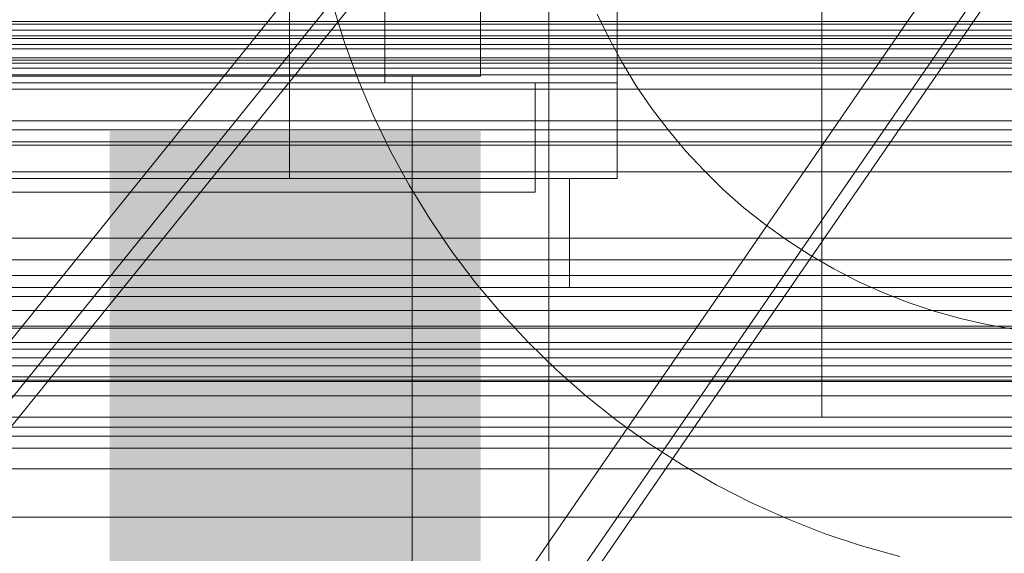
# Model space of a CAD drawing. Header units: millimetres. Extents: x -2233 to 61924, y -68080 to 6847.
# Tile 136 of 256: x 261 to 333, y -34830 to -34791. Entities that reach past the tile are written whole.
import ezdxf

# ---------------------------------------------------------------- set-up
doc = ezdxf.new("R2010")
doc.units = ezdxf.units.MM
for name, color, linetype, lineweight in [('COTAS_O', 1, 'Continuous', 0), ('COTAS_P', 1, 'Continuous', 0), ('frontal_C02', 7, 'Continuous', 0), ('frontal_C03', 7, 'Continuous', 0), ('frontal_C05', 7, 'Continuous', 0), ('frontal_mezcladora', 7, 'Continuous', 0), ('frontal_tolva-C01', 7, 'Continuous', 0)]:
    doc.layers.add(name, color=color, linetype=linetype, lineweight=lineweight)
doc.dimstyles.new('R19_100', dxfattribs={"dimtxt": 250, "dimasz": 150, "dimexe": 150, "dimexo": 80, "dimgap": 100, "dimtad": 1, "dimtih": 1, "dimtoh": 1, "dimdsep": 46, "dimcen": 0.09, "dimadec": 0, "dimazin": 0, "dimtfac": 1, "dimtdec": 4, "dimtofl": 0, "dimtmove": 0, "dimatfit": 3, "dimfxl": 1, "dimtolj": 1, "dimtzin": 0, "dimarcsym": 0})

# ---------------------------------------------------------------- blocks, each defined once
blk = doc.blocks.new('DIM_R27_48')
at = {"layer": 'COTAS_P'}
for p, q in [((-1750, -34600), (-1600, -34555)), ((2600, -34600), (2450, -34555)), ((-1750, -35500), (-1750, -34600)), ((-1750, -34600), (2600, -34600)), ((-1750, -34600), (-1600, -34645)), ((2600, -34600), (2450, -34645)), ((2600, -35500), (2600, -34600))]:
    blk.add_line(p, q, dxfattribs=at)
blk.add_text('4350 P', height=250, dxfattribs=at).set_placement((425, -34500))
blk = doc.blocks.new('DIM_R27_50')
at = {"layer": 'COTAS_P'}
for p, q in [((1705.784, -34504.945), (1551.897, -34475.895)), ((-194.216, -34704.945), (1705.784, -34504.945)), ((1705.784, -34504.945), (1561.319, -34565.401)), ((1800, -35400), (1705.784, -34504.945)), ((-194.216, -34704.945), (-49.751, -34644.49)), ((-100, -35600), (-194.216, -34704.945)), ((-194.216, -34704.945), (-40.33, -34733.995))]:
    blk.add_line(p, q, dxfattribs=at)
blk.add_text('1910.5 P', height=250, rotation=6.00901, dxfattribs=at).set_placement((745.315, -34505.495))
blk = doc.blocks.new('DIM_R27_56')
at = {"layer": 'COTAS_O'}
for p, q in [((-650, -34200), (-500, -34155)), ((650, -34200), (500, -34155)), ((-650, -34900), (-650, -34200)), ((-650, -34200), (650, -34200)), ((-650, -34200), (-500, -34245)), ((650, -34200), (500, -34245)), ((650, -34900), (650, -34200))]:
    blk.add_line(p, q, dxfattribs=at)
blk.add_text('1300 O', height=250, dxfattribs=at).set_placement((0, -34100))
blk = doc.blocks.new('DIM_R27_61')
at = {"layer": 'COTAS_P'}
for p, q in [((-305, -34680), (395, -34680)), ((395, -34680), (350, -34830)), ((395, -36000), (395, -34680)), ((395, -34680), (440, -34830)), ((395, -36000), (350, -35850)), ((395, -36000), (440, -35850)), ((-305, -36000), (395, -36000))]:
    blk.add_line(p, q, dxfattribs=at)
blk.add_text('1320 P', height=250, rotation=90, dxfattribs=at).set_placement((295, -35340))

msp = doc.modelspace()

# ---------------------------------------------------------------- linework, layer by layer
at = {"layer": 'frontal_C02'}
msp.add_line((430, -34827.309), (-430, -34827.309), dxfattribs=at)
at = {"layer": 'frontal_C03'}
for p, q in [((-1268, -34791.186), (1268, -34791.186)), ((1250, -34791.003), (-1250, -34791.003)), ((-1268, -34791.635), (1268, -34791.635)), ((-1250, -34792.06), (1250, -34792.06)), ((-1268, -34792.681), (1268, -34792.681)), ((-1250, -34792.237), (1250, -34792.237)), ((-1268, -34792.999), (1268, -34792.999)), ((-1268, -34793.656), (1268, -34793.656)), ((-1268, -34793.821), (1268, -34793.821)), ((-1268, -34794.045), (1268, -34794.045)), ((-1250, -34794.418), (1250, -34794.418)), ((1250, -34794.912), (-1250, -34794.912)), ((1250, -34795.969), (-1250, -34795.969)), ((1250, -34798.277), (-1250, -34798.277)), ((1250, -34798.93), (-1250, -34798.93)), ((1250, -34799.812), (-1250, -34799.812)), ((-1250, -34800.063), (1250, -34800.063)), ((-1250, -34802.018), (1250, -34802.018)), ((-1250, -34806.865), (1250, -34806.865)), ((-1250, -34808.462), (1250, -34808.462)), ((1250, -34809.618), (-1250, -34809.618)), ((1250, -34810.499), (-1250, -34810.499)), ((1250, -34811.153), (-1250, -34811.153)), ((-1250, -34812.182), (1250, -34812.182)), ((-1250, -34813.311), (1250, -34813.311)), ((1250, -34813.46), (-1250, -34813.46)), ((-1250, -34814.517), (1250, -34814.517)), ((-1250, -34815.649), (1250, -34815.649)), ((-1250, -34816.233), (1250, -34816.233)), ((-1250, -34817.031), (1250, -34817.031)), ((1250, -34817.37), (-1250, -34817.37)), ((1250, -34818.427), (-1250, -34818.427)), ((1250, -34820.734), (-1250, -34820.734)), ((1250, -34821.388), (-1250, -34821.388)), ((1250, -34822.269), (-1250, -34822.269))]:
    msp.add_line(p, q, dxfattribs=at)
at = {"layer": 'frontal_C05'}
for p, q in [((300, -34849), (300, -34689)), ((281, -34802.5), (281, -34742.5)), ((305, -34802.5), (305, -34742.5)), ((281, -34795.5), (281, -34745.5)), ((305, -34795.5), (305, -34745.5)), ((288, -34795.5), (288, -34779.5)), ((285.02, -34792.472), (284.168, -34789.709)), ((303.54, -34790.451), (304.405, -34792.248)), ((286.009, -34795.19), (285.02, -34792.472)), ((304.405, -34792.248), (305.359, -34794)), ((305.359, -34794), (306.399, -34795.702)), ((239, -34795.5), (299, -34795.5)), ((250, -34795.5), (288, -34795.5)), ((262.532, -34795.5), (262.508, -34795.5)), ((262.573, -34795.5), (262.532, -34795.5)), ((262.57, -34795.5), (262.625, -34795.5)), ((262.629, -34795.5), (262.573, -34795.5)), ((262.625, -34795.5), (262.695, -34795.5)), ((262.701, -34795.5), (262.629, -34795.5)), ((262.695, -34795.5), (262.78, -34795.5)), ((262.789, -34795.5), (262.701, -34795.5)), ((262.78, -34795.5), (262.88, -34795.5)), ((262.892, -34795.5), (262.789, -34795.5)), ((262.88, -34795.5), (262.995, -34795.5)), ((263.01, -34795.5), (262.892, -34795.5)), ((262.995, -34795.5), (263.124, -34795.5)), ((263.144, -34795.5), (263.01, -34795.5)), ((263.124, -34795.5), (263.268, -34795.5)), ((263.292, -34795.5), (263.144, -34795.5)), ((263.268, -34795.5), (263.425, -34795.5)), ((263.454, -34795.5), (263.292, -34795.5)), ((263.425, -34795.5), (263.595, -34795.5)), ((263.629, -34795.5), (263.454, -34795.5)), ((263.515, -34795.5), (263.502, -34795.5)), ((263.543, -34795.5), (263.515, -34795.5)), ((263.584, -34795.5), (263.543, -34795.5)), ((263.638, -34795.5), (263.584, -34795.5)), ((263.595, -34795.5), (263.779, -34795.5)), ((263.819, -34795.5), (263.629, -34795.5)), ((263.706, -34795.5), (263.638, -34795.5)), ((263.786, -34795.5), (263.706, -34795.5)), ((263.779, -34795.5), (263.975, -34795.5)), ((263.88, -34795.5), (263.786, -34795.5)), ((264.021, -34795.5), (263.819, -34795.5)), ((263.987, -34795.5), (263.88, -34795.5)), ((263.975, -34795.5), (264.184, -34795.5)), ((264.106, -34795.5), (263.987, -34795.5)), ((264.235, -34795.5), (264.021, -34795.5)), ((264.237, -34795.5), (264.106, -34795.5)), ((264.184, -34795.5), (264.404, -34795.5)), ((264.461, -34795.5), (264.235, -34795.5)), ((264.38, -34795.5), (264.237, -34795.5)), ((264.534, -34795.5), (264.38, -34795.5)), ((264.404, -34795.5), (264.635, -34795.5)), ((264.699, -34795.5), (264.461, -34795.5)), ((264.7, -34795.5), (264.534, -34795.5)), ((264.635, -34795.5), (264.876, -34795.5)), ((264.947, -34795.5), (264.699, -34795.5)), ((264.876, -34795.5), (264.7, -34795.5)), ((265.063, -34795.5), (264.876, -34795.5)), ((264.876, -34795.5), (265.128, -34795.5)), ((265.206, -34795.5), (264.947, -34795.5)), ((265.259, -34795.5), (265.063, -34795.5)), ((265.128, -34795.5), (265.389, -34795.5)), ((265.473, -34795.5), (265.206, -34795.5)), ((265.465, -34795.5), (265.259, -34795.5)), ((265.389, -34795.5), (265.658, -34795.5)), ((265.679, -34795.5), (265.465, -34795.5)), ((265.75, -34795.5), (265.473, -34795.5)), ((265.658, -34795.5), (265.936, -34795.5)), ((265.902, -34795.5), (265.679, -34795.5)), ((266.035, -34795.5), (265.75, -34795.5)), ((266.132, -34795.5), (265.902, -34795.5)), ((265.936, -34795.5), (266.221, -34795.5)), ((266.327, -34795.5), (266.035, -34795.5)), ((266.37, -34795.5), (266.132, -34795.5)), ((266.221, -34795.5), (266.513, -34795.5)), ((266.625, -34795.5), (266.327, -34795.5)), ((266.614, -34795.5), (266.37, -34795.5)), ((266.513, -34795.5), (266.81, -34795.5)), ((266.864, -34795.5), (266.614, -34795.5)), ((266.93, -34795.5), (266.625, -34795.5)), ((266.81, -34795.5), (267.113, -34795.5)), ((267.119, -34795.5), (266.864, -34795.5)), ((267.24, -34795.5), (266.93, -34795.5)), ((267.113, -34795.5), (267.421, -34795.5)), ((267.379, -34795.5), (267.119, -34795.5)), ((267.554, -34795.5), (267.24, -34795.5)), ((267.643, -34795.5), (267.379, -34795.5)), ((267.421, -34795.5), (267.732, -34795.5)), ((267.871, -34795.5), (267.554, -34795.5)), ((267.91, -34795.5), (267.643, -34795.5)), ((267.732, -34795.5), (268.046, -34795.5)), ((268.192, -34795.5), (267.871, -34795.5)), ((268.18, -34795.5), (267.91, -34795.5)), ((268.046, -34795.5), (268.363, -34795.5)), ((268.452, -34795.5), (268.18, -34795.5)), ((268.514, -34795.5), (268.192, -34795.5)), ((268.363, -34795.5), (268.681, -34795.5)), ((268.726, -34795.5), (268.452, -34795.5)), ((268.838, -34795.5), (268.514, -34795.5)), ((268.681, -34795.5), (269, -34795.5)), ((269, -34795.5), (268.726, -34795.5)), ((269.162, -34795.5), (268.838, -34795.5)), ((269.274, -34795.5), (269, -34795.5)), ((269, -34795.5), (269.319, -34795.5)), ((269.486, -34795.5), (269.162, -34795.5)), ((269.548, -34795.5), (269.274, -34795.5)), ((269.319, -34795.5), (269.637, -34795.5)), ((269.808, -34795.5), (269.486, -34795.5)), ((269.82, -34795.5), (269.548, -34795.5)), ((269.637, -34795.5), (269.954, -34795.5)), ((270.129, -34795.5), (269.808, -34795.5)), ((270.09, -34795.5), (269.82, -34795.5)), ((269.954, -34795.5), (270.268, -34795.5)), ((270.357, -34795.5), (270.09, -34795.5)), ((270.446, -34795.5), (270.129, -34795.5)), ((270.268, -34795.5), (270.579, -34795.5)), ((270.621, -34795.5), (270.357, -34795.5)), ((270.76, -34795.5), (270.446, -34795.5)), ((270.579, -34795.5), (270.887, -34795.5)), ((270.881, -34795.5), (270.621, -34795.5)), ((271.07, -34795.5), (270.76, -34795.5)), ((271.136, -34795.5), (270.881, -34795.5)), ((270.887, -34795.5), (271.19, -34795.5)), ((271.375, -34795.5), (271.07, -34795.5)), ((271.386, -34795.5), (271.136, -34795.5)), ((271.19, -34795.5), (271.487, -34795.5)), ((271.673, -34795.5), (271.375, -34795.5)), ((271.63, -34795.5), (271.386, -34795.5)), ((271.487, -34795.5), (271.779, -34795.5)), ((271.868, -34795.5), (271.63, -34795.5)), ((271.965, -34795.5), (271.673, -34795.5)), ((271.779, -34795.5), (272.064, -34795.5)), ((272.098, -34795.5), (271.868, -34795.5)), ((272.25, -34795.5), (271.965, -34795.5)), ((272.064, -34795.5), (272.342, -34795.5)), ((272.321, -34795.5), (272.098, -34795.5)), ((272.527, -34795.5), (272.25, -34795.5)), ((272.535, -34795.5), (272.321, -34795.5)), ((272.342, -34795.5), (272.611, -34795.5)), ((272.794, -34795.5), (272.527, -34795.5)), ((272.741, -34795.5), (272.535, -34795.5)), ((272.611, -34795.5), (272.872, -34795.5)), ((272.937, -34795.5), (272.741, -34795.5)), ((273.053, -34795.5), (272.794, -34795.5)), ((272.872, -34795.5), (273.124, -34795.5)), ((273.124, -34795.5), (272.937, -34795.5)), ((273.301, -34795.5), (273.053, -34795.5)), ((273.3, -34795.5), (273.124, -34795.5)), ((273.124, -34795.5), (273.365, -34795.5)), ((273.466, -34795.5), (273.3, -34795.5)), ((273.539, -34795.5), (273.301, -34795.5)), ((273.365, -34795.5), (273.596, -34795.5)), ((273.62, -34795.5), (273.466, -34795.5)), ((273.765, -34795.5), (273.539, -34795.5)), ((273.596, -34795.5), (273.816, -34795.5)), ((273.763, -34795.5), (273.62, -34795.5)), ((273.894, -34795.5), (273.763, -34795.5)), ((273.979, -34795.5), (273.765, -34795.5)), ((273.816, -34795.5), (274.025, -34795.5)), ((274.013, -34795.5), (273.894, -34795.5)), ((274.181, -34795.5), (273.979, -34795.5)), ((274.12, -34795.5), (274.013, -34795.5)), ((274.025, -34795.5), (274.221, -34795.5)), ((274.214, -34795.5), (274.12, -34795.5)), ((274.371, -34795.5), (274.181, -34795.5)), ((274.294, -34795.5), (274.214, -34795.5)), ((274.221, -34795.5), (274.405, -34795.5)), ((274.362, -34795.5), (274.294, -34795.5)), ((274.416, -34795.5), (274.362, -34795.5)), ((274.546, -34795.5), (274.371, -34795.5)), ((274.405, -34795.5), (274.575, -34795.5)), ((274.457, -34795.5), (274.416, -34795.5)), ((274.485, -34795.5), (274.457, -34795.5)), ((274.498, -34795.5), (274.485, -34795.5)), ((274.708, -34795.5), (274.546, -34795.5)), ((274.575, -34795.5), (274.732, -34795.5)), ((274.856, -34795.5), (274.708, -34795.5)), ((274.732, -34795.5), (274.876, -34795.5)), ((274.99, -34795.5), (274.856, -34795.5)), ((274.876, -34795.5), (275.005, -34795.5)), ((275.108, -34795.5), (274.99, -34795.5)), ((275.005, -34795.5), (275.12, -34795.5)), ((275.211, -34795.5), (275.108, -34795.5)), ((275.12, -34795.5), (275.22, -34795.5)), ((275.299, -34795.5), (275.211, -34795.5)), ((275.22, -34795.5), (275.305, -34795.5)), ((275.371, -34795.5), (275.299, -34795.5)), ((275.305, -34795.5), (275.375, -34795.5)), ((275.427, -34795.5), (275.371, -34795.5)), ((275.375, -34795.5), (275.43, -34795.5)), ((275.468, -34795.5), (275.427, -34795.5)), ((275.492, -34795.5), (275.468, -34795.5)), ((281, -34795.5), (305, -34795.5)), ((287.133, -34797.855), (286.009, -34795.19)), ((299, -34802.5), (299, -34795.5)), ((299, -34803.5), (299, -34795.5)), ((306.399, -34795.702), (307.522, -34797.35)), ((288.387, -34800.46), (287.133, -34797.855)), ((307.522, -34797.35), (308.727, -34798.94)), ((308.727, -34798.94), (310.009, -34800.467)), ((289.771, -34803), (288.387, -34800.46)), ((310.009, -34800.467), (311.365, -34801.929)), ((311.365, -34801.929), (312.793, -34803.322)), ((236.5, -34802.5), (301.5, -34802.5)), ((239, -34802.5), (299, -34802.5)), ((263.515, -34802.5), (263.502, -34802.5)), ((263.527, -34802.5), (263.507, -34802.5)), ((263.543, -34802.5), (263.515, -34802.5)), ((263.561, -34802.5), (263.527, -34802.5)), ((263.584, -34802.5), (263.543, -34802.5)), ((263.609, -34802.5), (263.561, -34802.5)), ((263.638, -34802.5), (263.584, -34802.5)), ((263.606, -34802.5), (263.665, -34802.5)), ((263.67, -34802.5), (263.609, -34802.5)), ((263.706, -34802.5), (263.638, -34802.5)), ((263.665, -34802.5), (263.737, -34802.5)), ((263.744, -34802.5), (263.67, -34802.5)), ((263.786, -34802.5), (263.706, -34802.5)), ((263.737, -34802.5), (263.822, -34802.5)), ((263.832, -34802.5), (263.744, -34802.5)), ((263.88, -34802.5), (263.786, -34802.5)), ((263.822, -34802.5), (263.919, -34802.5)), ((263.932, -34802.5), (263.832, -34802.5)), ((263.987, -34802.5), (263.88, -34802.5)), ((263.919, -34802.5), (264.028, -34802.5)), ((264.045, -34802.5), (263.932, -34802.5)), ((264.106, -34802.5), (263.987, -34802.5)), ((264.028, -34802.5), (264.149, -34802.5)), ((264.17, -34802.5), (264.045, -34802.5)), ((264.237, -34802.5), (264.106, -34802.5)), ((264.149, -34802.5), (264.282, -34802.5)), ((264.307, -34802.5), (264.17, -34802.5)), ((264.38, -34802.5), (264.237, -34802.5)), ((264.282, -34802.5), (264.427, -34802.5)), ((264.456, -34802.5), (264.307, -34802.5)), ((264.534, -34802.5), (264.38, -34802.5)), ((264.427, -34802.5), (264.582, -34802.5)), ((264.616, -34802.5), (264.456, -34802.5)), ((264.7, -34802.5), (264.534, -34802.5)), ((264.582, -34802.5), (264.748, -34802.5)), ((264.787, -34802.5), (264.616, -34802.5)), ((264.876, -34802.5), (264.7, -34802.5)), ((264.748, -34802.5), (264.925, -34802.5)), ((264.968, -34802.5), (264.787, -34802.5)), ((265.063, -34802.5), (264.876, -34802.5)), ((264.925, -34802.5), (265.111, -34802.5)), ((265.16, -34802.5), (264.968, -34802.5)), ((265.259, -34802.5), (265.063, -34802.5)), ((265.111, -34802.5), (265.306, -34802.5)), ((265.361, -34802.5), (265.16, -34802.5)), ((265.465, -34802.5), (265.259, -34802.5)), ((265.306, -34802.5), (265.511, -34802.5)), ((265.571, -34802.5), (265.361, -34802.5)), ((265.679, -34802.5), (265.465, -34802.5)), ((265.511, -34802.5), (265.724, -34802.5)), ((265.789, -34802.5), (265.571, -34802.5)), ((265.902, -34802.5), (265.679, -34802.5)), ((265.724, -34802.5), (265.944, -34802.5)), ((266.016, -34802.5), (265.789, -34802.5)), ((266.132, -34802.5), (265.902, -34802.5)), ((265.944, -34802.5), (266.172, -34802.5)), ((266.25, -34802.5), (266.016, -34802.5)), ((266.37, -34802.5), (266.132, -34802.5)), ((266.172, -34802.5), (266.407, -34802.5)), ((266.491, -34802.5), (266.25, -34802.5)), ((266.614, -34802.5), (266.37, -34802.5)), ((266.407, -34802.5), (266.648, -34802.5)), ((266.738, -34802.5), (266.491, -34802.5)), ((266.864, -34802.5), (266.614, -34802.5)), ((266.648, -34802.5), (266.895, -34802.5)), ((266.991, -34802.5), (266.738, -34802.5)), ((267.119, -34802.5), (266.864, -34802.5)), ((266.895, -34802.5), (267.147, -34802.5)), ((267.248, -34802.5), (266.991, -34802.5)), ((267.379, -34802.5), (267.119, -34802.5)), ((267.147, -34802.5), (267.403, -34802.5)), ((267.51, -34802.5), (267.248, -34802.5)), ((267.643, -34802.5), (267.379, -34802.5)), ((267.403, -34802.5), (267.664, -34802.5)), ((267.776, -34802.5), (267.51, -34802.5)), ((267.91, -34802.5), (267.643, -34802.5)), ((267.664, -34802.5), (267.927, -34802.5)), ((268.045, -34802.5), (267.776, -34802.5)), ((268.18, -34802.5), (267.91, -34802.5)), ((267.927, -34802.5), (268.193, -34802.5)), ((268.316, -34802.5), (268.045, -34802.5)), ((268.452, -34802.5), (268.18, -34802.5)), ((268.193, -34802.5), (268.461, -34802.5)), ((268.589, -34802.5), (268.316, -34802.5)), ((268.726, -34802.5), (268.452, -34802.5)), ((268.461, -34802.5), (268.73, -34802.5)), ((268.863, -34802.5), (268.589, -34802.5)), ((268.73, -34802.5), (269, -34802.5)), ((269.137, -34802.5), (268.863, -34802.5)), ((269, -34802.5), (269.27, -34802.5)), ((269.411, -34802.5), (269.137, -34802.5)), ((269.27, -34802.5), (269.539, -34802.5)), ((269.548, -34802.5), (269.274, -34802.5)), ((269.684, -34802.5), (269.411, -34802.5)), ((269.539, -34802.5), (269.807, -34802.5)), ((269.82, -34802.5), (269.548, -34802.5)), ((269.955, -34802.5), (269.684, -34802.5)), ((269.807, -34802.5), (270.073, -34802.5)), ((270.09, -34802.5), (269.82, -34802.5)), ((270.224, -34802.5), (269.955, -34802.5)), ((270.073, -34802.5), (270.336, -34802.5)), ((270.357, -34802.5), (270.09, -34802.5)), ((270.49, -34802.5), (270.224, -34802.5)), ((270.336, -34802.5), (270.597, -34802.5)), ((270.621, -34802.5), (270.357, -34802.5)), ((270.752, -34802.5), (270.49, -34802.5)), ((270.597, -34802.5), (270.853, -34802.5)), ((270.881, -34802.5), (270.621, -34802.5)), ((271.009, -34802.5), (270.752, -34802.5)), ((270.853, -34802.5), (271.105, -34802.5)), ((271.136, -34802.5), (270.881, -34802.5)), ((271.262, -34802.5), (271.009, -34802.5)), ((271.105, -34802.5), (271.352, -34802.5)), ((271.386, -34802.5), (271.136, -34802.5)), ((271.509, -34802.5), (271.262, -34802.5)), ((271.352, -34802.5), (271.593, -34802.5)), ((271.63, -34802.5), (271.386, -34802.5)), ((271.75, -34802.5), (271.509, -34802.5)), ((271.593, -34802.5), (271.828, -34802.5)), ((271.868, -34802.5), (271.63, -34802.5)), ((271.984, -34802.5), (271.75, -34802.5)), ((271.828, -34802.5), (272.056, -34802.5)), ((272.098, -34802.5), (271.868, -34802.5)), ((272.211, -34802.5), (271.984, -34802.5)), ((272.056, -34802.5), (272.276, -34802.5)), ((272.321, -34802.5), (272.098, -34802.5)), ((272.429, -34802.5), (272.211, -34802.5)), ((272.276, -34802.5), (272.489, -34802.5)), ((272.535, -34802.5), (272.321, -34802.5)), ((272.639, -34802.5), (272.429, -34802.5)), ((272.489, -34802.5), (272.694, -34802.5)), ((272.741, -34802.5), (272.535, -34802.5)), ((272.84, -34802.5), (272.639, -34802.5)), ((272.694, -34802.5), (272.889, -34802.5)), ((272.937, -34802.5), (272.741, -34802.5)), ((273.032, -34802.5), (272.84, -34802.5)), ((272.889, -34802.5), (273.075, -34802.5)), ((273.124, -34802.5), (272.937, -34802.5)), ((273.213, -34802.5), (273.032, -34802.5)), ((273.075, -34802.5), (273.252, -34802.5)), ((273.3, -34802.5), (273.124, -34802.5)), ((273.384, -34802.5), (273.213, -34802.5)), ((273.252, -34802.5), (273.418, -34802.5)), ((273.466, -34802.5), (273.3, -34802.5)), ((273.544, -34802.5), (273.384, -34802.5)), ((273.418, -34802.5), (273.573, -34802.5)), ((273.62, -34802.5), (273.466, -34802.5)), ((273.693, -34802.5), (273.544, -34802.5)), ((273.573, -34802.5), (273.718, -34802.5)), ((273.763, -34802.5), (273.62, -34802.5)), ((273.83, -34802.5), (273.693, -34802.5)), ((273.718, -34802.5), (273.851, -34802.5)), ((273.894, -34802.5), (273.763, -34802.5)), ((273.955, -34802.5), (273.83, -34802.5)), ((273.851, -34802.5), (273.972, -34802.5)), ((274.013, -34802.5), (273.894, -34802.5)), ((274.068, -34802.5), (273.955, -34802.5)), ((273.972, -34802.5), (274.081, -34802.5)), ((274.12, -34802.5), (274.013, -34802.5)), ((274.168, -34802.5), (274.068, -34802.5)), ((274.081, -34802.5), (274.178, -34802.5)), ((274.214, -34802.5), (274.12, -34802.5)), ((274.256, -34802.5), (274.168, -34802.5)), ((274.178, -34802.5), (274.263, -34802.5)), ((274.294, -34802.5), (274.214, -34802.5)), ((274.33, -34802.5), (274.256, -34802.5)), ((274.263, -34802.5), (274.335, -34802.5)), ((274.362, -34802.5), (274.294, -34802.5)), ((274.391, -34802.5), (274.33, -34802.5)), ((274.335, -34802.5), (274.394, -34802.5)), ((274.416, -34802.5), (274.362, -34802.5)), ((274.439, -34802.5), (274.391, -34802.5)), ((274.457, -34802.5), (274.416, -34802.5)), ((274.473, -34802.5), (274.439, -34802.5)), ((274.485, -34802.5), (274.457, -34802.5)), ((274.493, -34802.5), (274.473, -34802.5)), ((274.498, -34802.5), (274.485, -34802.5)), ((281, -34802.5), (305, -34802.5)), ((291.278, -34805.468), (289.771, -34803)), ((301.5, -34810.5), (301.5, -34802.5)), ((239, -34803.5), (299, -34803.5)), ((255, -34803.5), (290, -34803.5)), ((263.515, -34803.5), (263.502, -34803.5)), ((263.543, -34803.5), (263.515, -34803.5)), ((263.584, -34803.5), (263.543, -34803.5)), ((263.638, -34803.5), (263.584, -34803.5)), ((263.706, -34803.5), (263.638, -34803.5)), ((263.786, -34803.5), (263.706, -34803.5)), ((263.88, -34803.5), (263.786, -34803.5)), ((263.987, -34803.5), (263.88, -34803.5)), ((264.106, -34803.5), (263.987, -34803.5)), ((264.237, -34803.5), (264.106, -34803.5)), ((264.38, -34803.5), (264.237, -34803.5)), ((264.534, -34803.5), (264.38, -34803.5)), ((264.7, -34803.5), (264.534, -34803.5)), ((264.876, -34803.5), (264.7, -34803.5)), ((265.063, -34803.5), (264.876, -34803.5)), ((265.259, -34803.5), (265.063, -34803.5)), ((265.465, -34803.5), (265.259, -34803.5)), ((265.679, -34803.5), (265.465, -34803.5)), ((265.902, -34803.5), (265.679, -34803.5)), ((266.132, -34803.5), (265.902, -34803.5)), ((266.37, -34803.5), (266.132, -34803.5)), ((266.614, -34803.5), (266.37, -34803.5)), ((266.864, -34803.5), (266.614, -34803.5)), ((267.119, -34803.5), (266.864, -34803.5)), ((267.379, -34803.5), (267.119, -34803.5)), ((267.643, -34803.5), (267.379, -34803.5)), ((267.91, -34803.5), (267.643, -34803.5)), ((268.18, -34803.5), (267.91, -34803.5)), ((268.452, -34803.5), (268.18, -34803.5)), ((268.726, -34803.5), (268.452, -34803.5)), ((269, -34803.5), (268.726, -34803.5)), ((269.274, -34803.5), (269, -34803.5)), ((269.548, -34803.5), (269.274, -34803.5)), ((269.82, -34803.5), (269.548, -34803.5)), ((270.09, -34803.5), (269.82, -34803.5)), ((270.357, -34803.5), (270.09, -34803.5)), ((270.621, -34803.5), (270.357, -34803.5)), ((270.881, -34803.5), (270.621, -34803.5)), ((271.136, -34803.5), (270.881, -34803.5)), ((271.386, -34803.5), (271.136, -34803.5)), ((271.63, -34803.5), (271.386, -34803.5)), ((271.868, -34803.5), (271.63, -34803.5)), ((272.098, -34803.5), (271.868, -34803.5)), ((272.321, -34803.5), (272.098, -34803.5)), ((272.535, -34803.5), (272.321, -34803.5)), ((272.741, -34803.5), (272.535, -34803.5)), ((272.937, -34803.5), (272.741, -34803.5)), ((273.124, -34803.5), (272.937, -34803.5)), ((273.3, -34803.5), (273.124, -34803.5)), ((273.466, -34803.5), (273.3, -34803.5)), ((273.62, -34803.5), (273.466, -34803.5)), ((273.763, -34803.5), (273.62, -34803.5)), ((273.894, -34803.5), (273.763, -34803.5)), ((274.013, -34803.5), (273.894, -34803.5)), ((274.12, -34803.5), (274.013, -34803.5)), ((274.214, -34803.5), (274.12, -34803.5)), ((274.294, -34803.5), (274.214, -34803.5)), ((274.362, -34803.5), (274.294, -34803.5)), ((274.416, -34803.5), (274.362, -34803.5)), ((274.457, -34803.5), (274.416, -34803.5)), ((274.485, -34803.5), (274.457, -34803.5)), ((274.498, -34803.5), (274.485, -34803.5)), ((290, -34992), (290, -34803.5)), ((312.793, -34803.322), (314.288, -34804.642)), ((314.288, -34804.642), (315.848, -34805.885)), ((292.908, -34807.857), (291.278, -34805.468)), ((315.848, -34805.885), (317.467, -34807.05)), ((317.467, -34807.05), (319.143, -34808.132)), ((294.654, -34810.162), (292.908, -34807.857)), ((319.143, -34808.132), (320.87, -34809.129)), ((320.87, -34809.129), (322.645, -34810.039)), ((296.513, -34812.378), (294.654, -34810.162)), ((322.645, -34810.039), (324.463, -34810.859)), ((236.5, -34810.5), (301.5, -34810.5)), ((263.527, -34810.5), (263.507, -34810.5)), ((263.561, -34810.5), (263.527, -34810.5)), ((263.609, -34810.5), (263.561, -34810.5)), ((263.606, -34810.5), (263.665, -34810.5)), ((263.67, -34810.5), (263.609, -34810.5)), ((263.665, -34810.5), (263.737, -34810.5)), ((263.744, -34810.5), (263.67, -34810.5)), ((263.737, -34810.5), (263.822, -34810.5)), ((263.832, -34810.5), (263.744, -34810.5)), ((263.822, -34810.5), (263.919, -34810.5)), ((263.932, -34810.5), (263.832, -34810.5)), ((263.919, -34810.5), (264.028, -34810.5)), ((264.045, -34810.5), (263.932, -34810.5)), ((264.028, -34810.5), (264.149, -34810.5)), ((264.17, -34810.5), (264.045, -34810.5)), ((264.149, -34810.5), (264.282, -34810.5)), ((264.307, -34810.5), (264.17, -34810.5)), ((264.282, -34810.5), (264.427, -34810.5)), ((264.456, -34810.5), (264.307, -34810.5)), ((264.427, -34810.5), (264.582, -34810.5)), ((264.616, -34810.5), (264.456, -34810.5)), ((264.582, -34810.5), (264.748, -34810.5)), ((264.787, -34810.5), (264.616, -34810.5)), ((264.748, -34810.5), (264.925, -34810.5)), ((264.968, -34810.5), (264.787, -34810.5)), ((264.925, -34810.5), (265.111, -34810.5)), ((265.16, -34810.5), (264.968, -34810.5)), ((265.111, -34810.5), (265.306, -34810.5)), ((265.361, -34810.5), (265.16, -34810.5)), ((265.306, -34810.5), (265.511, -34810.5)), ((265.571, -34810.5), (265.361, -34810.5)), ((265.511, -34810.5), (265.724, -34810.5)), ((265.789, -34810.5), (265.571, -34810.5)), ((265.724, -34810.5), (265.944, -34810.5)), ((266.016, -34810.5), (265.789, -34810.5)), ((265.944, -34810.5), (266.172, -34810.5)), ((266.25, -34810.5), (266.016, -34810.5)), ((266.172, -34810.5), (266.407, -34810.5)), ((266.491, -34810.5), (266.25, -34810.5)), ((266.407, -34810.5), (266.648, -34810.5)), ((266.738, -34810.5), (266.491, -34810.5)), ((266.648, -34810.5), (266.895, -34810.5)), ((266.991, -34810.5), (266.738, -34810.5)), ((266.895, -34810.5), (267.147, -34810.5)), ((267.248, -34810.5), (266.991, -34810.5)), ((267.147, -34810.5), (267.403, -34810.5)), ((267.51, -34810.5), (267.248, -34810.5)), ((267.403, -34810.5), (267.664, -34810.5)), ((267.776, -34810.5), (267.51, -34810.5)), ((267.664, -34810.5), (267.927, -34810.5)), ((268.045, -34810.5), (267.776, -34810.5)), ((267.927, -34810.5), (268.193, -34810.5)), ((268.316, -34810.5), (268.045, -34810.5)), ((268.193, -34810.5), (268.461, -34810.5)), ((268.589, -34810.5), (268.316, -34810.5)), ((268.461, -34810.5), (268.73, -34810.5)), ((268.863, -34810.5), (268.589, -34810.5)), ((268.73, -34810.5), (269, -34810.5)), ((269.137, -34810.5), (268.863, -34810.5)), ((269, -34810.5), (269.27, -34810.5)), ((269.411, -34810.5), (269.137, -34810.5)), ((269.27, -34810.5), (269.539, -34810.5)), ((269.684, -34810.5), (269.411, -34810.5)), ((269.539, -34810.5), (269.807, -34810.5)), ((269.955, -34810.5), (269.684, -34810.5)), ((269.807, -34810.5), (270.073, -34810.5)), ((270.224, -34810.5), (269.955, -34810.5)), ((270.073, -34810.5), (270.336, -34810.5)), ((270.49, -34810.5), (270.224, -34810.5)), ((270.336, -34810.5), (270.597, -34810.5)), ((270.752, -34810.5), (270.49, -34810.5)), ((270.597, -34810.5), (270.853, -34810.5)), ((271.009, -34810.5), (270.752, -34810.5)), ((270.853, -34810.5), (271.105, -34810.5)), ((271.262, -34810.5), (271.009, -34810.5)), ((271.105, -34810.5), (271.352, -34810.5)), ((271.509, -34810.5), (271.262, -34810.5)), ((271.352, -34810.5), (271.593, -34810.5)), ((271.75, -34810.5), (271.509, -34810.5)), ((271.593, -34810.5), (271.828, -34810.5)), ((271.984, -34810.5), (271.75, -34810.5)), ((271.828, -34810.5), (272.056, -34810.5)), ((272.211, -34810.5), (271.984, -34810.5)), ((272.056, -34810.5), (272.276, -34810.5)), ((272.429, -34810.5), (272.211, -34810.5)), ((272.276, -34810.5), (272.489, -34810.5)), ((272.639, -34810.5), (272.429, -34810.5)), ((272.489, -34810.5), (272.694, -34810.5)), ((272.84, -34810.5), (272.639, -34810.5)), ((272.694, -34810.5), (272.889, -34810.5)), ((273.032, -34810.5), (272.84, -34810.5)), ((272.889, -34810.5), (273.075, -34810.5)), ((273.213, -34810.5), (273.032, -34810.5)), ((273.075, -34810.5), (273.252, -34810.5)), ((273.384, -34810.5), (273.213, -34810.5)), ((273.252, -34810.5), (273.418, -34810.5)), ((273.544, -34810.5), (273.384, -34810.5)), ((273.418, -34810.5), (273.573, -34810.5)), ((273.693, -34810.5), (273.544, -34810.5)), ((273.573, -34810.5), (273.718, -34810.5)), ((273.83, -34810.5), (273.693, -34810.5)), ((273.718, -34810.5), (273.851, -34810.5)), ((273.955, -34810.5), (273.83, -34810.5)), ((273.851, -34810.5), (273.972, -34810.5)), ((274.068, -34810.5), (273.955, -34810.5)), ((273.972, -34810.5), (274.081, -34810.5)), ((274.168, -34810.5), (274.068, -34810.5)), ((274.081, -34810.5), (274.178, -34810.5)), ((274.256, -34810.5), (274.168, -34810.5)), ((274.178, -34810.5), (274.263, -34810.5)), ((274.33, -34810.5), (274.256, -34810.5)), ((274.263, -34810.5), (274.335, -34810.5)), ((274.391, -34810.5), (274.33, -34810.5)), ((274.335, -34810.5), (274.394, -34810.5)), ((274.439, -34810.5), (274.391, -34810.5)), ((274.473, -34810.5), (274.439, -34810.5)), ((274.493, -34810.5), (274.473, -34810.5)), ((324.463, -34810.859), (326.319, -34811.588)), ((326.319, -34811.588), (328.21, -34812.223)), ((298.48, -34814.498), (296.513, -34812.378)), ((328.21, -34812.223), (330.13, -34812.763)), ((330.13, -34812.763), (332.074, -34813.207)), ((332.074, -34813.207), (334.038, -34813.553)), ((300.55, -34816.517), (298.48, -34814.498)), ((302.718, -34818.431), (300.55, -34816.517)), ((304.979, -34820.234), (302.718, -34818.431)), ((307.327, -34821.922), (304.979, -34820.234)), ((309.757, -34823.491), (307.327, -34821.922)), ((312.261, -34824.937), (309.757, -34823.491)), ((314.835, -34826.256), (312.261, -34824.937)), ((317.471, -34827.446), (314.835, -34826.256)), ((320.163, -34828.502), (317.471, -34827.446)), ((322.904, -34829.423), (320.163, -34828.502)), ((325.688, -34830.206), (322.904, -34829.423))]:
    msp.add_line(p, q, dxfattribs=at)
at = {"layer": 'frontal_mezcladora'}
for p, q in [((320, -34820), (320, -34600)), ((295, -34795), (295, -34760)), ((-465, -34795), (295, -34795)), ((210, -34795), (290, -34795)), ((290, -34820), (290, -34795)), ((190, -34815), (420, -34815)), ((190, -34817.284), (420, -34817.284)), ((-600, -34820), (600, -34820)), ((210, -34820), (290, -34820)), ((260, -34820), (320, -34820)), ((190, -34823.787), (420, -34823.787))]:
    msp.add_line(p, q, dxfattribs=at)
at = {"layer": 'frontal_tolva-C01'}
for p, q in [((596.887, -34397.489), (221.887, -34942.731)), ((221.887, -34862.339), (596.887, -34397.489)), ((600, -34397.972), (225, -34862.823)), ((225, -34943.645), (600, -34398.402)), ((225, -34864.851), (600, -34400)), ((225, -34945.243), (600, -34400))]:
    msp.add_line(p, q, dxfattribs=at)

# ---------------------------------------------------------------- dimensions: what is measured, and where the dimension line sits
at = {"layer": 'COTAS_O'}
dim = msp.add_aligned_dim(p1=(-650, -34900), p2=(650, -34900), distance=700, text='<> O', dimstyle='R19_100', dxfattribs=at)
dim.commit()
dim.dimension.update_dxf_attribs({"geometry": 'DIM_R27_56', "text_midpoint": (0, -34200)})
at = {"layer": 'COTAS_P'}
for p1, p2, distance, picture, middle in [((-100, -35600), (1800, -35400), 900, 'DIM_R27_50', (755.784, -34604.945)), ((-1750, -35500), (2600, -35500), 900, 'DIM_R27_48', (425, -34600)), ((-305, -36000), (-305, -34680), -700, 'DIM_R27_61', (395, -35340))]:
    dim = msp.add_aligned_dim(p1=p1, p2=p2, distance=distance, text='<> P', dimstyle='R19_100', dxfattribs=at)
    dim.commit()
    dim.dimension.update_dxf_attribs({"geometry": picture, "text_midpoint": middle})

doc.saveas('drawing.dxf')
